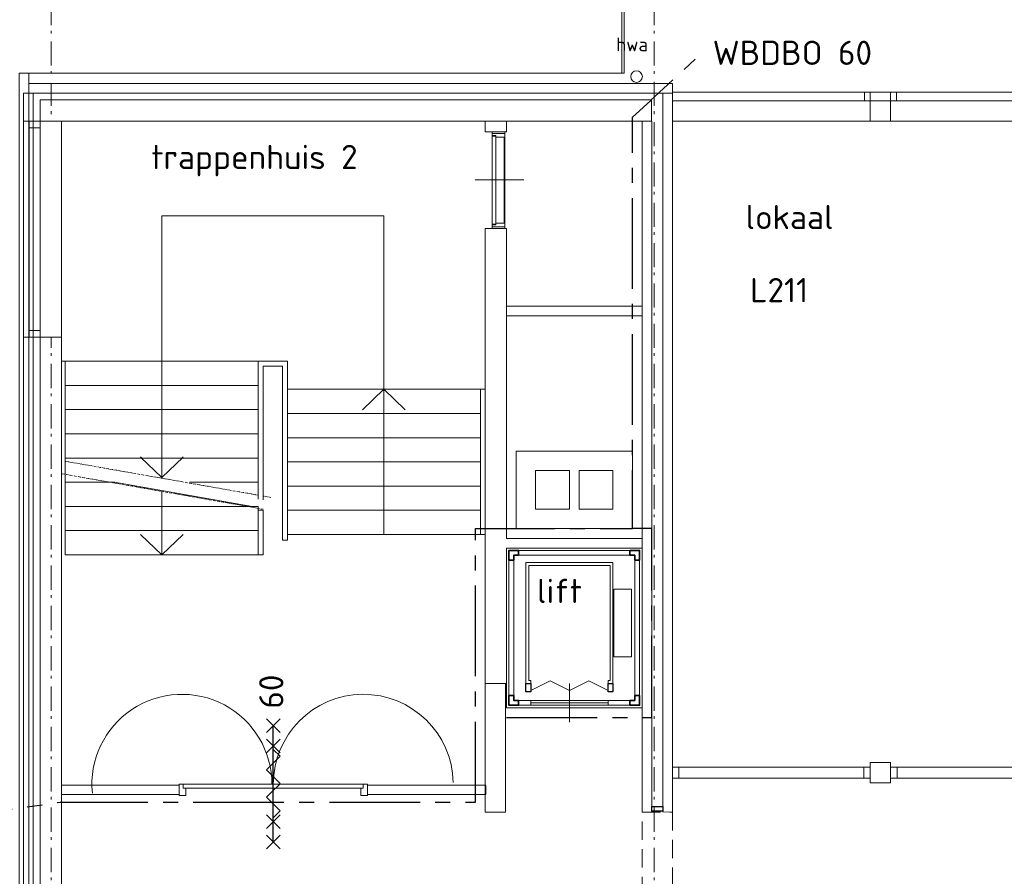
# Model space of a CAD drawing. Header units: millimetres. Extents: x -137512 to 20061, y -42753 to 41926.
# Tile 17 of 29: x -92503 to -82329, y -1063 to 7789. Entities that reach past the tile are written whole.
import ezdxf

# ---------------------------------------------------------------- set-up
doc = ezdxf.new("R2010")
doc.units = ezdxf.units.MM
doc.header["$LTSCALE"] = 100
for name, pattern in [('B0202', [28.125, 18.75, -3.125, 3.125, -3.125]), ('HIDDEN', [9.525, 6.35, -3.175]), ('STYLE_06', [0.416656, 0.25, -0.083313, 0.027771, -0.055573])]:
    doc.linetypes.add(name, pattern=pattern)
for name, color, linetype in [('AL65_BEVEILIGING', 1, 'Continuous'), ('AT1A_TEKST', 2, 'Continuous'), ('br.compartimentering', 4, 'B0202'), ('TXT25', 2, 'Continuous')]:
    doc.layers.add(name, color=color, linetype=linetype)
doc.layers.add('None', color=7, linetype='Continuous', lineweight=5)
doc.styles.add('03_100', font='isocpeur.ttf')
doc.styles.add('Tekton Plus Regular', font='isocpeur.ttf')

# ---------------------------------------------------------------- blocks, each defined once
blk = doc.blocks.new('Group-14')
at = {"color": 8, "linetype": 'Continuous', "lineweight": 5}
blk.add_wipeout([(-5711.4, -1585.2), (998.2, -1585.2), (998.2, -1699.2), (-5711.4, -1699.2)], dxfattribs=at).dxf.layer = 'None'
at = {"layer": 'None', "color": 8, "linetype": 'Continuous', "lineweight": 5}
for points in [[(-5711.4, -1585.2), (998.2, -1585.2), (998.2, -1699.2), (-5711.4, -1699.2)], [(-5711.4, -1585.2), (-5644.4, -1585.2), (-5644.4, -1699.2), (-5711.4, -1699.2)]]:
    blk.add_lwpolyline(points, close=True, dxfattribs=at)
at = {"color": 8, "linetype": 'Continuous', "lineweight": 5}
for points in [[(-3735.2, -1585.2), (-3668.2, -1585.2), (-3668.2, -1699.2), (-3735.2, -1699.2)], [(-3458.2, -1585.2), (-3391.2, -1585.2), (-3391.2, -1699.2), (-3458.2, -1699.2)], [(-1401.9, -1585.2), (-1334.9, -1585.2), (-1334.9, -1699.2), (-1401.9, -1699.2)], [(-1124.9, -1585.2), (-1057.9, -1585.2), (-1057.9, -1699.2), (-1124.9, -1699.2)], [(-157.9, -1585.2), (-90.9, -1585.2), (-90.9, -1699.2), (-157.9, -1699.2)], [(931.2, -1585.2), (998.2, -1585.2), (998.2, -1699.2), (931.2, -1699.2)]]:
    blk.add_wipeout(points, dxfattribs=at).dxf.layer = 'None'
at = {"layer": 'None', "color": 8, "linetype": 'Continuous', "lineweight": 5}
for points in [[(-3735.2, -1585.2), (-3668.2, -1585.2), (-3668.2, -1699.2), (-3735.2, -1699.2)], [(-3458.2, -1585.2), (-3391.2, -1585.2), (-3391.2, -1699.2), (-3458.2, -1699.2)], [(-1401.9, -1585.2), (-1334.9, -1585.2), (-1334.9, -1699.2), (-1401.9, -1699.2)], [(-1124.9, -1585.2), (-1057.9, -1585.2), (-1057.9, -1699.2), (-1124.9, -1699.2)], [(-157.9, -1585.2), (-90.9, -1585.2), (-90.9, -1699.2), (-157.9, -1699.2)], [(931.2, -1585.2), (998.2, -1585.2), (998.2, -1699.2), (931.2, -1699.2)]]:
    blk.add_lwpolyline(points, close=True, dxfattribs=at)
at = {"color": 8, "linetype": 'Continuous', "lineweight": 5}
blk.add_wipeout([(-1057.9, -1642.2), (-157.9, -1642.2), (-157.9, -1699.2), (-1057.9, -1699.2)], dxfattribs=at).dxf.layer = 'None'
at = {"layer": 'None', "color": 8, "linetype": 'Continuous', "lineweight": 5}
blk.add_line((-607.9, -1472.9), (-607.9, -1842.9), dxfattribs=at)
blk.add_lwpolyline([(-1057.9, -1642.2), (-157.9, -1642.2), (-157.9, -1699.2), (-1057.9, -1699.2)], close=True, dxfattribs=at)
blk = doc.blocks.new('Group-22')
at = {"color": 8, "linetype": 'Continuous', "lineweight": 5}
blk.add_wipeout([(-7445.6, 4000.7), (-7445.6, 4962.9), (-7575.6, 4962.9), (-7575.6, 4000.7)], dxfattribs=at).dxf.layer = 'None'
at = {"layer": 'None', "color": 8, "linetype": 'Continuous', "lineweight": 5}
blk.add_lwpolyline([(-7445.6, 4000.7), (-7445.6, 4962.9), (-7575.6, 4962.9), (-7575.6, 4000.7)], close=True, dxfattribs=at)
at = {"color": 8, "linetype": 'Continuous', "lineweight": 5}
blk.add_wipeout([(-7536.6, 4026.2), (-7536.6, 4937.3), (-7575.6, 4937.3), (-7575.6, 4026.2)], dxfattribs=at).dxf.layer = 'None'
at = {"layer": 'None', "color": 8, "linetype": 'Continuous', "lineweight": 5}
blk.add_lwpolyline([(-7536.6, 4026.2), (-7536.6, 4937.3), (-7575.6, 4937.3), (-7575.6, 4026.2)], close=True, dxfattribs=at)
at = {"color": 8, "linetype": 'Continuous', "lineweight": 5}
blk.add_wipeout([(-7450.6, 4037.3), (-7450.6, 4926.2), (-7536.6, 4926.2), (-7536.6, 4037.3)], dxfattribs=at).dxf.layer = 'None'
at = {"layer": 'None', "color": 8, "linetype": 'Continuous', "lineweight": 5}
for p, q in [((-7460.6, 4962.9), (-7560.6, 4962.9)), ((-7749.1, 4484.5), (-7249.1, 4484.5)), ((-7460.6, 4000.7), (-7560.6, 4000.7))]:
    blk.add_line(p, q, dxfattribs=at)
for points in [[(-7560.6, 4981.8), (-7575.6, 4981.8), (-7575.6, 4942.9), (-7536.6, 4942.9), (-7536.6, 4926.2), (-7445.6, 4926.2), (-7445.6, 4981.8), (-7460.6, 4981.8)], [(-7560.6, 3981.8), (-7575.6, 3981.8), (-7575.6, 4020.7), (-7536.6, 4020.7), (-7536.6, 4037.3), (-7445.6, 4037.3), (-7445.6, 3981.8), (-7460.6, 3981.8)]]:
    blk.add_lwpolyline(points, dxfattribs=at)
blk.add_lwpolyline([(-7450.6, 4037.3), (-7450.6, 4926.2), (-7536.6, 4926.2), (-7536.6, 4037.3)], close=True, dxfattribs=at)
blk = doc.blocks.new('Group-23')
at = {"layer": 'None', "color": 8, "linetype": 'Continuous', "lineweight": 5}
for q in [(-11209.8, 1622.2), (-10768.1, 1622.2)]:
    blk.add_line((-10988.9, 1411), q, dxfattribs=at)
blk = doc.blocks.new('Group-24')
at = {"layer": 'None', "color": 8, "linetype": 'Continuous', "lineweight": 5}
for q in [(-8914.8, 2109.6), (-8473.1, 2109.6)]:
    blk.add_line((-8693.9, 2320.8), q, dxfattribs=at)
blk = doc.blocks.new('Group-25')
at = {"layer": 'None', "color": 8, "linetype": 'Continuous', "lineweight": 5}
for q in [(-11209.8, 822), (-10768.1, 822)]:
    blk.add_line((-10988.9, 610.8), q, dxfattribs=at)
blk = doc.blocks.new('Group-39')
at = {"color": 8, "linetype": 'Continuous', "lineweight": 5}
blk.add_wipeout([(-12416.8, 5090.8), (-12026.8, 5090.8), (-12026.8, 2860.8), (-12416.8, 2860.8)], dxfattribs=at).dxf.layer = 'None'
at = {"layer": 'None', "color": 8, "linetype": 'Continuous', "lineweight": 5}
blk.add_lwpolyline([(-12416.8, 5090.8), (-12026.8, 5090.8), (-12026.8, 2860.8), (-12416.8, 2860.8)], close=True, dxfattribs=at)
at = {"color": 8, "linetype": 'Continuous', "lineweight": 5}
blk.add_wipeout([(-12360.8, 5090.8), (-12246.8, 5090.8), (-12246.8, 2860.8), (-12360.8, 2860.8)], dxfattribs=at).dxf.layer = 'None'
at = {"layer": 'None', "color": 8, "linetype": 'Continuous', "lineweight": 5}
blk.add_lwpolyline([(-12360.8, 5090.8), (-12246.8, 5090.8), (-12246.8, 2860.8), (-12360.8, 2860.8)], close=True, dxfattribs=at)
at = {"color": 8, "linetype": 'Continuous', "lineweight": 5}
for points in [[(-12360.8, 5090.8), (-12246.8, 5090.8), (-12246.8, 5023.7), (-12360.8, 5023.7)], [(-12360.8, 2927.9), (-12246.8, 2927.9), (-12246.8, 2860.8), (-12360.8, 2860.8)]]:
    blk.add_wipeout(points, dxfattribs=at).dxf.layer = 'None'
at = {"layer": 'None', "color": 8, "linetype": 'Continuous', "lineweight": 5}
for points in [[(-12360.8, 5090.8), (-12246.8, 5090.8), (-12246.8, 5023.7), (-12360.8, 5023.7)], [(-12360.8, 2927.9), (-12246.8, 2927.9), (-12246.8, 2860.8), (-12360.8, 2860.8)]]:
    blk.add_lwpolyline(points, close=True, dxfattribs=at)
blk = doc.blocks.new('Group-40')
at = {"layer": 'None', "color": 8, "insert": (-6294, 5955), "char_height": 280.66, "attachment_point": 1, "line_spacing_factor": 0.976858, "style": 'Tekton Plus Regular'}
blk.add_mtext('{\\H0.5024x;\\lhwa}', dxfattribs=at)
at = {"color": 8, "linetype": 'Continuous', "lineweight": 5}
blk.add_wipeout([(-6039, 5593), (-6023, 5550), (-6042, 5508), (-6084, 5492), (-6126, 5511), (-6143, 5554), (-6124, 5596), (-6081, 5612)], dxfattribs=at).dxf.layer = 'None'
at = {"layer": 'None', "color": 8, "linetype": 'Continuous', "lineweight": 5}
blk.add_circle((-6083, 5552), 60, dxfattribs=at)
blk = doc.blocks.new('60min br.w.')
at = {"layer": 'AL65_BEVEILIGING'}
for p, q in [((-671, 71), (-529, -71)), ((-671, -71), (-529, 71)), ((-600, 0), (600, 0)), ((-461, 71), (-319, -71)), ((-461, -71), (-319, 71)), ((319, -71), (461, 71)), ((319, 71), (461, -71)), ((529, -71), (671, 71)), ((529, 71), (671, -71))]:
    blk.add_line(p, q, dxfattribs=at)
blk.add_lwpolyline([(-351, 0), (-280, -71), (-139, 71), (3, -71), (144, 71), (286, -71), (356, 0)], dxfattribs=at)
at = {"layer": 'AL65_BEVEILIGING', "style": '03_100'}
blk.add_text('60', height=250, dxfattribs=at).set_placement((777, -104))
blk = doc.blocks.new('Group-52')
at = {"layer": 'None', "color": 8, "linetype": 'Continuous', "lineweight": 5}
for p, q in [((-7175.6, -791.7), (-6975.6, -691.7)), ((-6775.6, -791.7), (-6975.6, -691.7)), ((-6775.6, -791.7), (-6575.6, -691.7)), ((-6375.6, -791.7), (-6575.6, -691.7))]:
    blk.add_line(p, q, dxfattribs=at)

msp = doc.modelspace()

# ---------------------------------------------------------------- linework, layer by layer
at = {"layer": 'None', "color": 8, "linetype": 'Continuous', "lineweight": 5}
for p, q in [((-88740.2, 5761.6), (-91035.2, 5761.6)), ((-86072.7, 1739.1), (-86072.7, 554.1))]:
    msp.add_line(p, q, dxfattribs=at)
at = {"layer": 'None', "color": 140, "linetype": 'Continuous', "lineweight": 15}
for points in [[(-90854.9, -121.6), (-90855.9, -121.6), (-91045.8, -121.6), (-91800.8, -121.6), (-92078.2, -121.6), (-92078.2, -218.2), (-91045.8, -218.2), (-90855.9, -218.2), (-90854.9, -218.2)], [(-88910.9, -121.6), (-88909.9, -121.6), (-88720, -121.6), (-87965, -121.6), (-87687.6, -121.6), (-87687.6, -218.2), (-88720, -218.2), (-88909.9, -218.2), (-88910.9, -218.2)]]:
    msp.add_lwpolyline(points, close=True, dxfattribs=at)

# ---------------------------------------------------------------- block references
at = {"layer": 'None', "color": 7}
for name in ['Group-22', 'Group-14']:
    msp.add_blockref(name, (-80046.3, 1648.3), dxfattribs=at)

# ---------------------------------------------------------------- texts
at = {"layer": 'AT1A_TEKST', "style": '03_100'}
msp.add_text('WBDBO 60', height=250, dxfattribs=at).set_placement((-85343.1, 7321.7))

# ---------------------------------------------------------------- wipeouts: each hides what was drawn before it
at = {"color": 8, "linetype": 'Continuous', "lineweight": 5}
for points in [[(-83714.7, 6949.1), (-83504.7, 6949.1), (-83504.7, 6739.1), (-83714.7, 6739.1)], [(-87472.7, 4829.1), (-86072.7, 4829.1), (-86072.7, 4729.1), (-87472.7, 4729.1)], [(-92032.7, 4259.1), (-90037.7, 4259.1), (-90037.7, 4009.1), (-92032.7, 4009.1)], [(-87742.7, 3969.1), (-87692.7, 3969.1), (-87692.7, 2469.1), (-87742.7, 2469.1)], [(-86172.7, 3329.1), (-86172.7, 2529.1), (-86547.3, 2529.1), (-86547.3, 2729.1), (-86372.7, 2729.1), (-86372.7, 3129.1), (-86547.3, 3129.1), (-86547.3, 3329.1)]]:
    msp.add_wipeout(points, dxfattribs=at).dxf.layer = 'None'
at = {"color": 1, "linetype": 'Continuous', "lineweight": 35}
for points in [[(-91143.8, 6038), (-88333.9, 6038), (-88333.9, 6577), (-91143.8, 6577)], [(-85002.6, 5422), (-83866.6, 5422), (-83866.6, 5955.4), (-85002.6, 5955.4)]]:
    msp.add_wipeout(points, dxfattribs=at).dxf.layer = 'None'
at = {"color": 92, "linetype": 'Continuous', "lineweight": 25}
msp.add_wipeout([(-84956.3, 4725.3), (-84268, 4725.3), (-84268, 5189.9), (-84956.3, 5189.9)], dxfattribs=at).dxf.layer = 'None'
at = {"color": 140, "linetype": 'Continuous', "lineweight": 15}
msp.add_wipeout([(-89092.8, -744.7), (-87738.1, -744.7), (-87738.1, -363.7), (-89092.8, -363.7)], dxfattribs=at).dxf.layer = 'None'
at = {"color": 43, "linetype": 'Continuous', "lineweight": 9}
msp.add_wipeout([(-85702.6, -919.9), (-83548.9, -919.9), (-83548.9, -588.6), (-85702.6, -588.6)], dxfattribs=at).dxf.layer = 'None'

# ---------------------------------------------------------------- next in the draw order: linework, layer by layer
at = {"layer": 'None', "color": 8, "linetype": 'Continuous', "lineweight": 5}
for points in [[(-83714.7, 6949.1), (-83504.7, 6949.1), (-83504.7, 6739.1), (-83714.7, 6739.1)], [(-87472.7, 4829.1), (-86072.7, 4829.1), (-86072.7, 4729.1), (-87472.7, 4729.1)], [(-92032.7, 4259.1), (-90037.7, 4259.1), (-90037.7, 4009.1), (-92032.7, 4009.1)], [(-87742.7, 3969.1), (-87692.7, 3969.1), (-87692.7, 2469.1), (-87742.7, 2469.1)]]:
    msp.add_lwpolyline(points, close=True, dxfattribs=at)

# ---------------------------------------------------------------- next in the draw order: texts
at = {"layer": 'TXT25', "char_height": 250, "attachment_point": 1, "line_spacing_factor": 0.976858, "style": '03_100'}
for s, insert in [('trappenhuis 2', (-91143.8, 6495.2)), ('lokaal', (-85002.6, 5874.4)), ('L211', (-84956.3, 5119.4))]:
    msp.add_mtext(s, dxfattribs=dict(at, insert=insert))

# ---------------------------------------------------------------- next in the draw order: wipeouts: each hides what was drawn before it
at = {"color": 8, "linetype": 'Continuous', "lineweight": 5}
for points in [[(-85857.7, 47.2), (-85857.7, -211.6), (-85857.7, -400.9), (-85757.7, -400.9), (-85757.7, -211.6), (-85757.7, 47.2), (-85757.7, 5419.8), (-85757.7, 5469.6), (-85757.7, 6536.2), (-85757.7, 6575), (-85757.7, 7029.1), (-85857.7, 7029.1), (-85857.7, 6575), (-85857.7, 6536.2), (-85857.7, 5469.6), (-85857.7, 5419.8)], [(-87472.7, 6630.1), (-87472.7, 6830.1), (-87692.7, 6830.1), (-87692.7, 6630.1)], [(-86547.3, 3329.1), (-86547.3, 3129.1), (-86722.7, 3129.1), (-86722.7, 2729.1), (-86547.3, 2729.1), (-86547.3, 2529.1), (-86997.3, 2529.1), (-86997.3, 2729.1), (-86822.7, 2729.1), (-86822.7, 3129.1), (-86997.3, 3129.1), (-86997.3, 3329.1)], [(-83714.4, 111.1), (-83504.4, 111.1), (-83504.4, -98.9), (-83714.4, -98.9)]]:
    msp.add_wipeout(points, dxfattribs=at).dxf.layer = 'None'

# ---------------------------------------------------------------- next in the draw order: linework, layer by layer
at = {"layer": 'None', "color": 8, "linetype": 'Continuous', "lineweight": 5}
msp.add_line((-36724.2, 6739.1), (-85751.7, 6739.1), dxfattribs=at)
for points in [[(-85857.7, 47.2), (-85857.7, -211.6), (-85857.7, -400.9), (-85757.7, -400.9), (-85757.7, -211.6), (-85757.7, 47.2), (-85757.7, 5419.8), (-85757.7, 5469.6), (-85757.7, 6536.2), (-85757.7, 6575), (-85757.7, 7029.1), (-85857.7, 7029.1), (-85857.7, 6575), (-85857.7, 6536.2), (-85857.7, 5469.6), (-85857.7, 5419.8)], [(-87472.7, 6630.1), (-87472.7, 6830.1), (-87692.7, 6830.1), (-87692.7, 6630.1)], [(-83714.4, 111.1), (-83504.4, 111.1), (-83504.4, -98.9), (-83714.4, -98.9)]]:
    msp.add_lwpolyline(points, close=True, dxfattribs=at)
at = {"layer": 'None', "color": 8, "linetype": 'Continuous', "lineweight": 5, "flags": 128}
msp.add_lwpolyline([(-86372.7, 2729.1), (-86372.7, 3129.1), (-86722.7, 3129.1), (-86722.7, 2729.1)], close=True, dxfattribs=at)

# ---------------------------------------------------------------- next in the draw order: wipeouts: each hides what was drawn before it
at = {"color": 8, "linetype": 'Continuous', "lineweight": 5}
for points in [[(-92032.7, 4009.1), (-90037.7, 4009.1), (-90037.7, 3759.1), (-92032.7, 3759.1)], [(-89737.7, 3969.1), (-87742.7, 3969.1), (-87742.7, 3719.1), (-89737.7, 3719.1)], [(-86997.3, 3329.1), (-86997.3, 3129.1), (-87172.7, 3129.1), (-87172.7, 2729.1), (-86997.3, 2729.1), (-86997.3, 2529.1), (-87372.7, 2529.1), (-87372.7, 3329.1)]]:
    msp.add_wipeout(points, dxfattribs=at).dxf.layer = 'None'

# ---------------------------------------------------------------- next in the draw order: linework, layer by layer
at = {"layer": 'None', "color": 8, "linetype": 'Continuous', "lineweight": 5}
for points in [[(-92032.7, 4009.1), (-90037.7, 4009.1), (-90037.7, 3759.1), (-92032.7, 3759.1)], [(-89737.7, 3969.1), (-87742.7, 3969.1), (-87742.7, 3719.1), (-89737.7, 3719.1)]]:
    msp.add_lwpolyline(points, close=True, dxfattribs=at)
at = {"layer": 'None', "color": 8, "linetype": 'Continuous', "lineweight": 5, "flags": 128}
for points in [[(-87372.7, 2529.1), (-87372.7, 3329.1), (-86172.7, 3329.1), (-86172.7, 2529.1)], [(-87172.7, 2729.1), (-86822.7, 2729.1), (-86822.7, 3129.1), (-87172.7, 3129.1)]]:
    msp.add_lwpolyline(points, close=True, dxfattribs=at)

# ---------------------------------------------------------------- next in the draw order: wipeouts: each hides what was drawn before it
at = {"color": 8, "linetype": 'Continuous', "lineweight": 5}
for points in [[(-85757.7, 7039.1), (-36913.3, 7039.1), (-36913.3, 6949.1), (-85757.7, 6949.1)], [(-85973.6, 6959.1), (-92006.7, 6959.1), (-92293.1, 6959.1), (-92293.1, 6739.1), (-92016.6, 6739.1), (-92006.7, 6739.1), (-91610.1, 6739.1), (-90781.6, 6739.1), (-87672, 6739.1), (-87454.7, 6739.1), (-86690.5, 6739.1), (-86555.4, 6739.1), (-86072.4, 6739.1), (-85973.6, 6739.1)]]:
    msp.add_wipeout(points, dxfattribs=at).dxf.layer = 'None'

# ---------------------------------------------------------------- next in the draw order: linework, layer by layer
at = {"layer": 'None', "color": 8, "linetype": 'Continuous', "lineweight": 5}
for points in [[(-85757.7, 7039.1), (-36913.3, 7039.1), (-36913.3, 6949.1), (-85757.7, 6949.1)], [(-85973.6, 6959.1), (-92006.7, 6959.1), (-92293.1, 6959.1), (-92293.1, 6739.1), (-92016.6, 6739.1), (-92006.7, 6739.1), (-91610.1, 6739.1), (-90781.6, 6739.1), (-87672, 6739.1), (-87454.7, 6739.1), (-86690.5, 6739.1), (-86555.4, 6739.1), (-86072.4, 6739.1), (-85973.6, 6739.1)]]:
    msp.add_lwpolyline(points, close=True, dxfattribs=at)

# ---------------------------------------------------------------- next in the draw order: wipeouts: each hides what was drawn before it
at = {"color": 8, "linetype": 'Continuous', "lineweight": 5}
for points in [[(-92032.7, 3759.1), (-90037.7, 3759.1), (-90037.7, 3509.1), (-92032.7, 3509.1)], [(-89737.7, 3719.1), (-87742.7, 3719.1), (-87742.7, 3469.1), (-89737.7, 3469.1)]]:
    msp.add_wipeout(points, dxfattribs=at).dxf.layer = 'None'

# ---------------------------------------------------------------- next in the draw order: linework, layer by layer
at = {"layer": 'None', "color": 8, "linetype": 'Continuous', "lineweight": 5}
for points in [[(-92032.7, 3759.1), (-90037.7, 3759.1), (-90037.7, 3509.1), (-92032.7, 3509.1)], [(-89737.7, 3719.1), (-87742.7, 3719.1), (-87742.7, 3469.1), (-89737.7, 3469.1)]]:
    msp.add_lwpolyline(points, close=True, dxfattribs=at)

# ---------------------------------------------------------------- next in the draw order: block references
at = {"layer": 'None', "color": 7}
msp.add_blockref('Group-24', (-80046.3, 1648.3), dxfattribs=at)

# ---------------------------------------------------------------- next in the draw order: wipeouts: each hides what was drawn before it
at = {"color": 8, "linetype": 'Continuous', "lineweight": 5}
for points in [[(-85757.7, 7029.1), (-85757.7, 7129.1), (-92353.4, 7129.1), (-92440.5, 7129.1), (-92463.1, 7129.1), (-92463.1, 7029.1), (-92353.4, 7029.1), (-92154.4, 7029.1)], [(-83774.7, 7039.1), (-83714.7, 7039.1), (-83714.7, 6949.1), (-83774.7, 6949.1)], [(-83504.7, 7039.1), (-83444.7, 7039.1), (-83444.7, 6949.1), (-83504.7, 6949.1)], [(-85972.7, 6739.1), (-86072.7, 6739.1), (-86072.7, 6468.5), (-86072.7, 6430.2), (-86072.7, 6164.5), (-86072.7, 5380.1), (-86072.7, 5330.9), (-86072.7, 2609.8), (-86072.7, 2511.7), (-86072.7, 1933.1), (-86072.7, 1354.7), (-86072.7, 1138.9), (-86072.7, 771.1), (-86072.7, 40.6), (-86072.7, -214.3), (-86072.7, -400.6), (-85972.7, -400.6), (-85972.7, -214.3), (-85972.7, 40.6), (-85972.7, 5330.9), (-85972.7, 5380.1), (-85972.7, 6430.2), (-85972.7, 6468.5)]]:
    msp.add_wipeout(points, dxfattribs=at).dxf.layer = 'None'

# ---------------------------------------------------------------- next in the draw order: linework, layer by layer
at = {"layer": 'None', "color": 8, "linetype": 'Continuous', "lineweight": 5}
for points in [[(-85757.7, 7029.1), (-85757.7, 7129.1), (-92353.4, 7129.1), (-92440.5, 7129.1), (-92463.1, 7129.1), (-92463.1, 7029.1), (-92353.4, 7029.1), (-92154.4, 7029.1)], [(-83774.7, 7039.1), (-83714.7, 7039.1), (-83714.7, 6949.1), (-83774.7, 6949.1)], [(-83504.7, 7039.1), (-83444.7, 7039.1), (-83444.7, 6949.1), (-83504.7, 6949.1)], [(-85972.7, 6739.1), (-86072.7, 6739.1), (-86072.7, 6468.5), (-86072.7, 6430.2), (-86072.7, 6164.5), (-86072.7, 5380.1), (-86072.7, 5330.9), (-86072.7, 2609.8), (-86072.7, 2511.7), (-86072.7, 1933.1), (-86072.7, 1354.7), (-86072.7, 1138.9), (-86072.7, 771.1), (-86072.7, 40.6), (-86072.7, -214.3), (-86072.7, -400.6), (-85972.7, -400.6), (-85972.7, -214.3), (-85972.7, 40.6), (-85972.7, 5330.9), (-85972.7, 5380.1), (-85972.7, 6430.2), (-85972.7, 6468.5)]]:
    msp.add_lwpolyline(points, close=True, dxfattribs=at)
at = {"layer": 'None', "color": 92, "linetype": 'Continuous', "lineweight": 25}
msp.add_lwpolyline([(-85972.7, -340.6), (-85857.7, -340.6), (-85857.7, -390.6), (-85972.7, -390.6)], close=True, dxfattribs=at)

# ---------------------------------------------------------------- next in the draw order: wipeouts: each hides what was drawn before it
at = {"color": 8, "linetype": 'Continuous', "lineweight": 5}
for points in [[(-92032.7, 3509.1), (-90037.7, 3509.1), (-90037.7, 3259.1), (-92032.7, 3259.1)], [(-89737.7, 3469.1), (-87742.7, 3469.1), (-87742.7, 3219.1), (-89737.7, 3219.1)]]:
    msp.add_wipeout(points, dxfattribs=at).dxf.layer = 'None'

# ---------------------------------------------------------------- next in the draw order: linework, layer by layer
at = {"layer": 'None', "color": 8, "linetype": 'STYLE_06', "lineweight": 5}
msp.add_line((-89907.7, 2852.4), (-92132.7, 3243.3), dxfattribs=at)
at = {"layer": 'None', "color": 8, "linetype": 'Continuous', "lineweight": 5}
for points in [[(-92032.7, 3509.1), (-90037.7, 3509.1), (-90037.7, 3259.1), (-92032.7, 3259.1)], [(-89737.7, 3469.1), (-87742.7, 3469.1), (-87742.7, 3219.1), (-89737.7, 3219.1)]]:
    msp.add_lwpolyline(points, close=True, dxfattribs=at)

# ---------------------------------------------------------------- next in the draw order: wipeouts: each hides what was drawn before it
at = {"color": 8, "linetype": 'Continuous', "lineweight": 5}
msp.add_wipeout([(-86072.7, -400.9), (-85757.7, -400.9), (-85757.7, -2400.9), (-86072.7, -2400.9)], dxfattribs=at).dxf.layer = 'None'

# ---------------------------------------------------------------- next in the draw order: linework, layer by layer
at = {"layer": 'None', "color": 8, "linetype": 'STYLE_06', "lineweight": 5, "ltscale": 10}
msp.add_line((-85947.7, -6435.6), (-85947.7, 16264.4), dxfattribs=at)
at = {"layer": 'None', "color": 8, "linetype": 'HIDDEN', "lineweight": 5, "ltscale": 0.3}
msp.add_lwpolyline([(-86072.7, -400.9), (-85757.7, -400.9), (-85757.7, -2400.9), (-86072.7, -2400.9)], close=True, dxfattribs=at)

# ---------------------------------------------------------------- next in the draw order: wipeouts: each hides what was drawn before it
at = {"color": 8, "linetype": 'Continuous', "lineweight": 5}
for points in [[(-92082.7, 2276.2), (-92082.7, 4259.1), (-92032.7, 4259.1), (-92032.7, 2259.1)], [(-89737.7, 3219.1), (-87742.7, 3219.1), (-87742.7, 2969.1), (-89737.7, 2969.1)]]:
    msp.add_wipeout(points, dxfattribs=at).dxf.layer = 'None'

# ---------------------------------------------------------------- next in the draw order: linework, layer by layer
at = {"layer": 'None', "color": 8, "linetype": 'Continuous', "lineweight": 5}
msp.add_lwpolyline([(-92082.7, 2276.2), (-92082.7, 4259.1), (-92032.7, 4259.1), (-92032.7, 2259.1)], dxfattribs=at)
msp.add_lwpolyline([(-89737.7, 3219.1), (-87742.7, 3219.1), (-87742.7, 2969.1), (-89737.7, 2969.1)], close=True, dxfattribs=at)

# ---------------------------------------------------------------- next in the draw order: wipeouts: each hides what was drawn before it
at = {"color": 8, "linetype": 'Continuous', "lineweight": 5}
for points in [[(-92032.7, 3234.5), (-92032.7, 3259.1), (-90037.7, 3259.1), (-90037.7, 3009.1), (-90749.4, 3009.1)], [(-89737.7, 2969.1), (-87742.7, 2969.1), (-87742.7, 2719.1), (-89737.7, 2719.1)]]:
    msp.add_wipeout(points, dxfattribs=at).dxf.layer = 'None'

# ---------------------------------------------------------------- next in the draw order: linework, layer by layer
at = {"layer": 'None', "color": 8, "linetype": 'Continuous', "lineweight": 5}
msp.add_line((-91035.2, 5761.6), (-91035.2, 3059.3), dxfattribs=at)
msp.add_lwpolyline([(-92032.7, 3234.5), (-92032.7, 3259.1), (-90037.7, 3259.1), (-90037.7, 3009.1), (-90749.4, 3009.1)], dxfattribs=at)
msp.add_lwpolyline([(-89737.7, 2969.1), (-87742.7, 2969.1), (-87742.7, 2719.1), (-89737.7, 2719.1)], close=True, dxfattribs=at)

# ---------------------------------------------------------------- next in the draw order: block references
at = {"layer": 'None', "color": 7}
msp.add_blockref('Group-23', (-80046.3, 1648.3), dxfattribs=at)

# ---------------------------------------------------------------- next in the draw order: wipeouts: each hides what was drawn before it
at = {"color": 8, "linetype": 'Continuous', "lineweight": 5}
for points in [[(-90749.4, 3009.1), (-90037.7, 3009.1), (-90037.7, 2884.1)], [(-89737.7, 2719.1), (-87742.7, 2719.1), (-87742.7, 2469.1), (-89737.7, 2469.1)]]:
    msp.add_wipeout(points, dxfattribs=at).dxf.layer = 'None'

# ---------------------------------------------------------------- next in the draw order: linework, layer by layer
at = {"layer": 'None', "color": 8, "linetype": 'Continuous', "lineweight": 5}
msp.add_line((-88740.2, 2469.1), (-88740.2, 5761.6), dxfattribs=at)
msp.add_lwpolyline([(-90749.4, 3009.1), (-90037.7, 3009.1), (-90037.7, 2884.1)], dxfattribs=at)
msp.add_lwpolyline([(-89737.7, 2719.1), (-87742.7, 2719.1), (-87742.7, 2469.1), (-89737.7, 2469.1)], close=True, dxfattribs=at)

# ---------------------------------------------------------------- next in the draw order: wipeouts: each hides what was drawn before it
at = {"color": 8, "linetype": 'Continuous', "lineweight": 5}
for points in [[(-87692.7, 5529.1), (-87692.7, 1149.1), (-87692.7, 929.1), (-87472.7, 929.1), (-87472.7, 1149.1), (-87472.7, 1444.1), (-87472.7, 2329.1), (-86072.7, 2329.1), (-86072.7, 2429.1), (-87472.7, 2429.1), (-87472.7, 5529.1), (-87472.7, 5630.1), (-87692.7, 5630.1)], [(-89787.7, 4209.1), (-89787.7, 2409.1), (-89737.7, 2409.1), (-89737.7, 4209.1), (-89737.7, 4259.1), (-90037.7, 4259.1), (-90037.7, 4209.1), (-90037.7, 2834.1), (-89987.7, 2825.3), (-89987.7, 4209.1)]]:
    msp.add_wipeout(points, dxfattribs=at).dxf.layer = 'None'

# ---------------------------------------------------------------- next in the draw order: linework, layer by layer
at = {"layer": 'None', "color": 8, "linetype": 'Continuous', "lineweight": 5}
for points in [[(-87692.7, 5529.1), (-87692.7, 1149.1), (-87692.7, 929.1), (-87472.7, 929.1), (-87472.7, 1149.1), (-87472.7, 1444.1), (-87472.7, 2329.1), (-86072.7, 2329.1), (-86072.7, 2429.1), (-87472.7, 2429.1), (-87472.7, 5529.1), (-87472.7, 5630.1), (-87692.7, 5630.1)], [(-87472.7, 2329.1), (-86072.7, 2329.1), (-86072.7, 679.1), (-87472.7, 679.1)]]:
    msp.add_lwpolyline(points, close=True, dxfattribs=at)
at = {"layer": 'None', "color": 8, "linetype": 'Continuous', "lineweight": 5, "flags": 128}
for points in [[(-89787.7, 4209.1), (-89787.7, 2409.1), (-89737.7, 2409.1), (-89737.7, 4209.1), (-89737.7, 4259.1), (-90037.7, 4259.1), (-90037.7, 4209.1), (-90037.7, 2834.1)], [(-89987.7, 2825.3), (-89987.7, 4209.1), (-89787.7, 4209.1)]]:
    msp.add_lwpolyline(points, dxfattribs=at)
at = {"layer": 'None', "color": 140, "linetype": 'Continuous', "lineweight": 15}
msp.add_lwpolyline([(-87692.7, 929.1), (-87482.7, 929.1), (-87482.7, -400.6), (-87692.7, -400.6)], close=True, dxfattribs=at)

# ---------------------------------------------------------------- next in the draw order: wipeouts: each hides what was drawn before it
at = {"color": 8, "linetype": 'Continuous', "lineweight": 5}
for points in [[(-90749.4, 3009.1), (-90037.7, 3009.1), (-90037.7, 2884.1)], [(-89987.7, 2719.1), (-90037.7, 2719.1), (-90037.7, 2259.1), (-89987.7, 2259.1)]]:
    msp.add_wipeout(points, dxfattribs=at).dxf.layer = 'None'

# ---------------------------------------------------------------- next in the draw order: linework, layer by layer
at = {"layer": 'None', "color": 8, "linetype": 'Continuous', "lineweight": 5}
msp.add_lwpolyline([(-90749.4, 3009.1), (-90037.7, 3009.1), (-90037.7, 2884.1)], dxfattribs=at)
msp.add_lwpolyline([(-89987.7, 2719.1), (-90037.7, 2719.1), (-90037.7, 2259.1), (-89987.7, 2259.1)], close=True, dxfattribs=at)

# ---------------------------------------------------------------- next in the draw order: wipeouts: each hides what was drawn before it
at = {"color": 8, "linetype": 'Continuous', "lineweight": 5}
msp.add_wipeout([(-92032.7, 3009.1), (-92032.7, 2759.1), (-90100.2, 2759.1), (-91523.5, 3009.1)], dxfattribs=at).dxf.layer = 'None'

# ---------------------------------------------------------------- next in the draw order: linework, layer by layer
at = {"layer": 'None', "color": 8, "linetype": 'Continuous', "lineweight": 5}
msp.add_lwpolyline([(-92032.7, 3009.1), (-92032.7, 2759.1), (-90100.2, 2759.1), (-91523.5, 3009.1)], close=True, dxfattribs=at)

# ---------------------------------------------------------------- next in the draw order: wipeouts: each hides what was drawn before it
at = {"color": 8, "linetype": 'Continuous', "lineweight": 5}
msp.add_wipeout([(-92032.7, 2759.1), (-90037.7, 2759.1), (-90037.7, 2509.1), (-92032.7, 2509.1)], dxfattribs=at).dxf.layer = 'None'

# ---------------------------------------------------------------- next in the draw order: linework, layer by layer
at = {"layer": 'None', "color": 8, "linetype": 'STYLE_06', "lineweight": 5}
msp.add_line((-89987.7, 2730.5), (-92195.2, 3118.3), dxfattribs=at)
at = {"layer": 'None', "color": 8, "linetype": 'Continuous', "lineweight": 5}
msp.add_lwpolyline([(-92032.7, 2759.1), (-90037.7, 2759.1), (-90037.7, 2509.1), (-92032.7, 2509.1)], close=True, dxfattribs=at)

# ---------------------------------------------------------------- next in the draw order: wipeouts: each hides what was drawn before it
at = {"color": 8, "linetype": 'Continuous', "lineweight": 5}
msp.add_wipeout([(-92032.7, 2509.1), (-90037.7, 2509.1), (-90037.7, 2259.1), (-92032.7, 2259.1)], dxfattribs=at).dxf.layer = 'None'

# ---------------------------------------------------------------- next in the draw order: linework, layer by layer
at = {"layer": 'None', "color": 8, "linetype": 'Continuous', "lineweight": 5}
msp.add_line((-91035.2, 2923.3), (-91035.2, 2259.1), dxfattribs=at)
msp.add_lwpolyline([(-92032.7, 2509.1), (-90037.7, 2509.1), (-90037.7, 2259.1), (-92032.7, 2259.1)], close=True, dxfattribs=at)

# ---------------------------------------------------------------- next in the draw order: block references
at = {"layer": 'None', "color": 7}
msp.add_blockref('Group-25', (-80046.3, 1648.3), dxfattribs=at)

# ---------------------------------------------------------------- next in the draw order: wipeouts: each hides what was drawn before it
at = {"color": 8, "linetype": 'Continuous', "lineweight": 5}
msp.add_wipeout([(-92293.1, 6739.1), (-92073.1, 6739.1), (-92073.1, -3330.9), (-92293.1, -3330.9)], dxfattribs=at).dxf.layer = 'None'

# ---------------------------------------------------------------- next in the draw order: linework, layer by layer
at = {"layer": 'None', "color": 8, "linetype": 'STYLE_06', "lineweight": 5, "ltscale": 10}
msp.add_line((-92177.7, -6435.6), (-92177.7, 16264.4), dxfattribs=at)
at = {"layer": 'None', "color": 8, "linetype": 'Continuous', "lineweight": 5}
msp.add_lwpolyline([(-92293.1, 6739.1), (-92073.1, 6739.1), (-92073.1, -3330.9), (-92293.1, -3330.9)], close=True, dxfattribs=at)

# ---------------------------------------------------------------- next in the draw order: wipeouts: each hides what was drawn before it
at = {"color": 8, "linetype": 'Continuous', "lineweight": 5}
msp.add_wipeout([(-86157.2, 41926), (-86157.2, 7136), (-86280, 7136), (-92120, 7136), (-92410, 7136), (-92410, -1775.2), (-92410, -3249), (-92510, -3249), (-98312.8, -3249), (-98312.8, -3149), (-92510, -3149), (-92510, -2010.8), (-92510, -1775.2), (-92510, 7136), (-92510, 7236), (-92410, 7236), (-88449.2, 7236), (-86782.1, 7236), (-86701.4, 7236), (-86380, 7236), (-86280, 7236), (-86257.2, 7236), (-86257.2, 7347.8), (-86257.2, 41826), (-98312.8, 41826), (-98312.8, 41926)], dxfattribs=at).dxf.layer = 'None'

# ---------------------------------------------------------------- next in the draw order: linework, layer by layer
at = {"layer": 'br.compartimentering', "color": 4, "linetype": 'B0202', "ltscale": 0.5, "flags": 128}
msp.add_lwpolyline([(-87472.7, 579.1), (-85972.7, 579.1), (-85972.7, 2529.1), (-86172.7, 2529.1)], dxfattribs=at)
at = {"layer": 'None', "color": 8, "linetype": 'Continuous', "lineweight": 5}
for p, q in [((-86822.7, 529.1), (-86822.7, 929.1)), ((-87222.7, 729.1), (-86422.7, 729.1))]:
    msp.add_line(p, q, dxfattribs=at)
at = {"layer": 'None', "color": 8, "linetype": 'Continuous', "lineweight": 5, "flags": 128}
msp.add_lwpolyline([(-86257.2, 7236), (-86280, 7236), (-86380, 7236), (-86701.4, 7236), (-86782.1, 7236), (-88449.2, 7236), (-92410, 7236), (-92510, 7236), (-92510, 7136), (-92510, -1775.2), (-92510, -2010.8), (-92510, -3149), (-99447.2, -3149), (-99447.2, -1775.2), (-99447.2, -1049), (-110417.2, -1049), (-110417.2, 23795.5), (-106697.2, 23795.5), (-106697.2, 37026), (-110417.2, 37026), (-110417.2, 41826), (-86257.2, 41826), (-86257.2, 7347.8)], close=True, dxfattribs=at)
at = {"layer": 'None', "color": 140, "linetype": 'Continuous', "lineweight": 15, "flags": 128}
for points in [[(-87447.7, 2304.1), (-87447.7, 704.1), (-86097.7, 704.1), (-86097.7, 2304.1)], [(-86147.7, 2254.1), (-86147.7, 754.1), (-87397.7, 754.1), (-87397.7, 2254.1)]]:
    msp.add_lwpolyline(points, close=True, dxfattribs=at)
at = {"layer": 'None', "color": 1, "linetype": 'Continuous', "lineweight": 35}
for points in [[(-87347.7, 2254.1), (-87397.7, 2254.1), (-87397.7, 2204.1), (-87447.7, 2204.1), (-87447.7, 2254.1), (-87447.7, 2304.1), (-87397.7, 2304.1), (-87347.7, 2304.1)], [(-86197.7, 2254.1), (-86147.7, 2254.1), (-86147.7, 2204.1), (-86097.7, 2204.1), (-86097.7, 2254.1), (-86097.7, 2304.1), (-86147.7, 2304.1), (-86197.7, 2304.1)], [(-87347.7, 754.1), (-87397.7, 754.1), (-87397.7, 804.1), (-87447.7, 804.1), (-87447.7, 754.1), (-87447.7, 704.1), (-87397.7, 704.1), (-87347.7, 704.1)], [(-86197.7, 754.1), (-86147.7, 754.1), (-86147.7, 804.1), (-86097.7, 804.1), (-86097.7, 754.1), (-86097.7, 704.1), (-86147.7, 704.1), (-86197.7, 704.1)]]:
    msp.add_lwpolyline(points, close=True, dxfattribs=at)
at = {"layer": 'None', "color": 140, "linetype": 'Continuous', "lineweight": 15}
for points in [[(-86372.7, 2179.1), (-87272.7, 2179.1), (-87272.7, 929.1), (-87222.7, 929.1), (-87222.7, 959.1), (-87242.7, 959.1), (-87242.7, 2149.1), (-86402.7, 2149.1), (-86402.7, 959.1), (-86422.7, 959.1), (-86422.7, 929.1), (-86372.7, 929.1)], [(-86362.7, 1904.1), (-86182.7, 1904.1), (-86182.7, 1204.1), (-86362.7, 1204.1)], [(-87222.7, 754.1), (-86422.7, 754.1), (-86422.7, 704.1), (-87222.7, 704.1)]]:
    msp.add_lwpolyline(points, close=True, dxfattribs=at)
at = {"layer": 'None', "color": 92, "linetype": 'Continuous', "lineweight": 25}
for points in [[(-87272.7, 929.1), (-87222.7, 929.1), (-87222.7, 844.1), (-87272.7, 844.1)], [(-86422.7, 929.1), (-86372.7, 929.1), (-86372.7, 844.1), (-86422.7, 844.1)]]:
    msp.add_lwpolyline(points, close=True, dxfattribs=at)

# ---------------------------------------------------------------- next in the draw order: block references
at = {"layer": 'None', "color": 7}
msp.add_blockref('Group-52', (-80046.3, 1648.3), dxfattribs=at)

# ---------------------------------------------------------------- next in the draw order: texts
at = {"layer": 'TXT25', "insert": (-87158.5, 2010.5), "char_height": 250, "attachment_point": 1, "line_spacing_factor": 0.976858, "style": '03_100'}
msp.add_mtext('lift', dxfattribs=at)

# ---------------------------------------------------------------- next in the draw order: block references
at = {"layer": 'None', "color": 7}
msp.add_blockref('Group-39', (-80046.3, 1648.3), dxfattribs=at)

# ---------------------------------------------------------------- next in the draw order: wipeouts: each hides what was drawn before it
at = {"color": 255, "linetype": 'Continuous', "lineweight": 5}
msp.add_wipeout([(-90854.9, -87.9), (-88910.9, -87.9), (-88910.9, -287.9), (-90854.9, -287.9)], dxfattribs=at).dxf.layer = 'None'

# ---------------------------------------------------------------- next in the draw order: linework, layer by layer
at = {"layer": 'None', "color": 8, "linetype": 'Continuous', "lineweight": 5}
msp.add_lwpolyline([(-92463.1, 7029.1), (-92363.1, 7029.1), (-92363.1, -3500.9), (-92463.1, -3500.9)], close=True, dxfattribs=at)

# ---------------------------------------------------------------- next in the draw order: wipeouts: each hides what was drawn before it
at = {"color": 140, "linetype": 'Continuous', "lineweight": 15}
for points in [[(-90787.9, -112.9), (-90854.9, -112.9), (-90854.9, -226.9), (-90787.9, -226.9)], [(-88977.9, -112.9), (-88910.9, -112.9), (-88910.9, -226.9), (-88977.9, -226.9)]]:
    msp.add_wipeout(points, dxfattribs=at).dxf.layer = 'None'

# ---------------------------------------------------------------- next in the draw order: linework, layer by layer
at = {"layer": 'None', "color": 140, "linetype": 'Continuous', "lineweight": 15}
for points in [[(-90787.9, -112.9), (-90854.9, -112.9), (-90854.9, -226.9), (-90787.9, -226.9)], [(-88977.9, -112.9), (-88910.9, -112.9), (-88910.9, -226.9), (-88977.9, -226.9)]]:
    msp.add_lwpolyline(points, close=True, dxfattribs=at)

# ---------------------------------------------------------------- next in the draw order: wipeouts: each hides what was drawn before it
at = {"color": 140, "linetype": 'Continuous', "lineweight": 15}
msp.add_wipeout([(-89882.9, -112.9), (-88952.9, -112.9), (-88952.9, -152.9), (-89882.9, -152.9)], dxfattribs=at).dxf.layer = 'None'

# ---------------------------------------------------------------- next in the draw order: linework, layer by layer
at = {"layer": 'None', "color": 140, "linetype": 'Continuous', "lineweight": 15}
msp.add_lwpolyline([(-89882.9, -112.9), (-88952.9, -112.9), (-88952.9, -152.9), (-89882.9, -152.9)], close=True, dxfattribs=at)

# ---------------------------------------------------------------- next in the draw order: wipeouts: each hides what was drawn before it
at = {"color": 140, "linetype": 'Continuous', "lineweight": 15}
msp.add_wipeout([(-89882.9, -112.9), (-90812.9, -112.9), (-90812.9, -152.9), (-89882.9, -152.9)], dxfattribs=at).dxf.layer = 'None'

# ---------------------------------------------------------------- next in the draw order: linework, layer by layer
at = {"layer": 'None', "color": 8, "linetype": 'Continuous', "lineweight": 5}
msp.add_lwpolyline([(-99470, -1775.2), (-99470, -1049), (-110440, -1049), (-110440, 23795.5), (-106720, 23795.5), (-106720, 37026), (-110440, 37026), (-110440, 41826), (-86280, 41826), (-86280, 7670.6), (-86280, 7347.8), (-86280, 7236), (-92410, 7236), (-92410, -1775.2), (-92410, -3149), (-99470, -3149)], close=True, dxfattribs=at)
at = {"layer": 'None', "color": 140, "linetype": 'Continuous', "lineweight": 15}
msp.add_lwpolyline([(-89882.9, -112.9), (-90812.9, -112.9), (-90812.9, -152.9), (-89882.9, -152.9)], close=True, dxfattribs=at)
for centre, start, end in [((-90827.1, -112.9), 0, 185.55385), ((-88952.9, -112.9), 1.09973, 180)]:
    msp.add_arc(centre, 930, start, end, dxfattribs=at)

# ---------------------------------------------------------------- next in the draw order: block references
at = {"layer": 'AL65_BEVEILIGING', "rotation": 90}
msp.add_blockref('60min br.w.', (-89882.9, -108), dxfattribs=at)

# ---------------------------------------------------------------- next in the draw order: block references
at = {"layer": 'None', "color": 7}
msp.add_blockref('Group-40', (-80046.3, 1648.3), dxfattribs=at)

# ---------------------------------------------------------------- next in the draw order: linework, layer by layer
at = {"layer": 'br.compartimentering', "color": 4, "linetype": 'B0202', "ltscale": 0.5, "flags": 128}
msp.add_lwpolyline([(-93508.2, -500.3), (-92086.3, -298.2), (-87792.7, -298.2), (-87792.7, 2529.1), (-86172.7, 2529.1), (-86172.7, 6783), (-85512.2, 7390.7)], dxfattribs=at)

doc.saveas('drawing.dxf')
